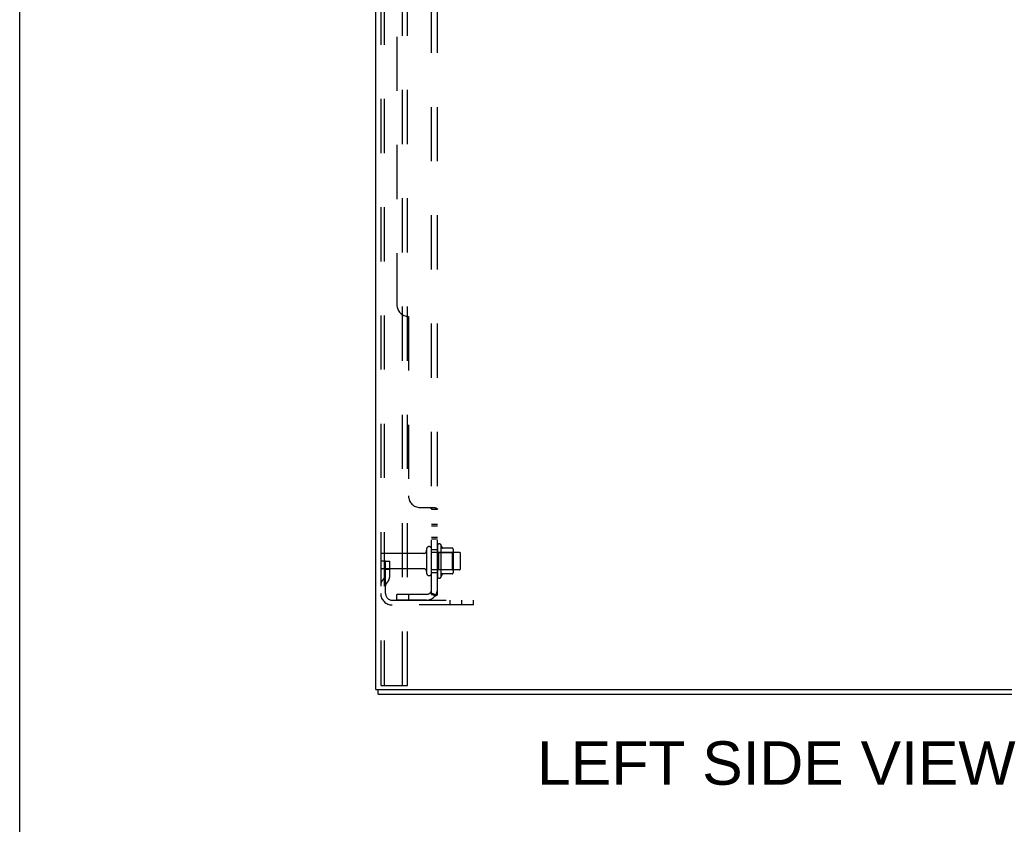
# Model space of a CAD drawing. Header units: inches. Extents: x 0 to 212, y 0 to 138.
# Tile 1 of 256: x 0 to 21, y 35 to 52. Entities that reach past the tile are written whole.
import ezdxf

# ---------------------------------------------------------------- set-up
doc = ezdxf.new("R2010")
doc.units = ezdxf.units.IN
doc.header["$LTSCALE"] = 11.6875
doc.header["$MEASUREMENT"] = 0
doc.linetypes.add('HIDDEN', pattern=[0.2, 0.1, -0.1])
doc.layers.get('0').update_dxf_attribs({"linetype": 'CONTINUOUS'})
for name, color, linetype in [('DEFAULT_2', 8, 'HIDDEN'), ('DIMENSIONS', 7, 'CONTINUOUS'), ('SUBPANEL', 7, 'CONTINUOUS')]:
    doc.layers.add(name, color=color, linetype=linetype)
doc.styles.get("Standard").update_dxf_attribs({"font": 'arial.ttf'})

msp = doc.modelspace()

# ---------------------------------------------------------------- linework, layer by layer
at = {"color": 7, "linetype": 'Continuous'}
for p, q in [((0, 0), (0, 137.5)), ((7.744, 37.54), (7.744, 37.644)), ((7.744, 37.54), (25.64, 37.54))]:
    msp.add_line(p, q, dxfattribs=at)
at = {"color": 3, "linetype": 'Continuous'}
for q in [(7.692, 102.22), (25.692, 37.644)]:
    msp.add_line((7.692, 37.644), q, dxfattribs=at)
at = {"layer": 'DEFAULT_2', "color": 8, "linetype": 'HIDDEN'}
for p, q in [((8.267, 37.727), (8.267, 101.845)), ((8.371, 37.727), (8.371, 101.845)), ((7.796, 101.815), (7.796, 37.757)), ((7.87, 101.815), (7.87, 37.757)), ((8.786, 40.672), (8.786, 40.157)), ((8.896, 40.157), (8.896, 40.672)), ((9.021, 40.749), (9.021, 40.081)), ((9.041, 40.598), (9.021, 40.618)), ((9.091, 40.771), (9.091, 40.059)), ((9.347, 40.692), (9.119, 40.692)), ((9.337, 40.598), (9.357, 40.618)), ((9.357, 40.67), (9.357, 40.159)), ((7.9, 40.415), (7.796, 40.415)), ((8.724, 40.58), (7.826, 40.58)), ((7.886, 40.074), (7.886, 40.415)), ((7.9, 40.415), (7.99, 40.415)), ((7.9, 39.713), (7.9, 40.415)), ((7.99, 40.074), (7.99, 40.415)), ((9.491, 40.602), (8.896, 40.602)), ((9.041, 40.598), (9.337, 40.598)), ((9.041, 40.598), (9.041, 40.231)), ((9.337, 40.598), (9.337, 40.231)), ((9.521, 40.257), (9.521, 40.572)), ((8.724, 40.25), (7.826, 40.25)), ((7.886, 40.24), (7.99, 40.24)), ((9.491, 40.227), (8.896, 40.227)), ((9.041, 40.231), (9.021, 40.211)), ((9.041, 40.231), (9.337, 40.231)), ((9.337, 40.231), (9.357, 40.211)), ((7.884, 40.068), (7.835, 40)), ((7.969, 40.008), (7.92, 39.94)), ((9.347, 40.137), (9.119, 40.137)), ((8.043, 39.571), (9.796, 39.571)), ((9.293, 39.467), (9.293, 39.571)), ((9.549, 39.467), (9.549, 39.571)), ((9.796, 39.467), (9.796, 39.571)), ((9.796, 39.467), (8.043, 39.467)), ((7.817, 37.727), (7.891, 37.727)), ((7.891, 37.727), (8.371, 37.727))]:
    msp.add_line(p, q, dxfattribs=at)
for points in [[(7.796, 37.757), (7.797, 37.749), (7.799, 37.742), (7.802, 37.736), (7.807, 37.731), (7.812, 37.728), (7.817, 37.727)], [(7.87, 37.757), (7.871, 37.749), (7.873, 37.742), (7.876, 37.736), (7.88, 37.731), (7.885, 37.728), (7.891, 37.727)]]:
    msp.add_lwpolyline(points, dxfattribs=at)
for centre, radius, start, end in [((8.724, 40.642), 0.0625, 270, 360), ((8.841, 40.672), 0.055, 0, 180), ((9.06, 40.749), 0.0384, 34.4497, 180), ((8.491, 40.415), 0.698, 23.9679, 30.6631), ((9.138, 40.702), 0.01, 203.9679, 270), ((9.347, 40.682), 0.01, 5.1938, 90), ((9.216, 40.67), 0.141, 0, 5.2081), ((7.826, 40.55), 0.03, 90, 180), ((9.491, 40.572), 0.03, 0, 90), ((7.826, 40.28), 0.03, 180, 270), ((8.724, 40.187), 0.0625, 0, 90), ((9.491, 40.257), 0.03, 270, 360), ((8.004, 39.879), 0.208, 144.2461, 180), ((7.876, 40.074), 0.01, 324.2461, 360), ((7.876, 40.074), 0.114, 324.2461, 360), ((8.841, 40.157), 0.055, 180, 360), ((9.06, 40.081), 0.0384, 180, 325.5503), ((8.491, 40.415), 0.698, 329.3369, 336.0321), ((9.138, 40.127), 0.01, 90, 156.0321), ((9.347, 40.147), 0.01, 270, 354.8062), ((9.216, 40.159), 0.141, 354.7919, 360), ((8.004, 39.879), 0.104, 144.2461, 180), ((8.043, 39.713), 0.246, 180, 270), ((8.043, 39.713), 0.142, 180, 270)]:
    msp.add_arc(centre, radius, start, end, dxfattribs=at)
at = {"layer": 'SUBPANEL', "color": 8, "linetype": 'HIDDEN'}
for p, q in [((8.896, 39.696), (8.896, 95.383)), ((9.021, 39.696), (9.021, 95.383)), ((8.146, 89.133), (8.146, 45.946)), ((8.396, 45.696), (8.396, 41.821)), ((8.646, 41.571), (8.967, 41.571)), ((8.896, 41.536), (9.021, 41.536)), ((8.988, 41.56), (8.995, 41.557)), ((8.896, 41.21), (9.021, 41.21)), ((8.896, 41.174), (9.021, 41.174)), ((8.896, 40.929), (9.021, 40.929)), ((8.896, 40.893), (9.021, 40.893)), ((8.896, 40.665), (9.021, 40.665)), ((8.896, 40.165), (9.021, 40.165)), ((8.784, 39.696), (8.146, 39.696)), ((8.146, 39.571), (8.146, 39.696)), ((8.784, 39.571), (8.146, 39.571)), ((8.396, 39.696), (8.396, 39.571)), ((8.967, 39.657), (8.871, 39.737)), ((8.896, 39.696), (9.021, 39.696))]:
    msp.add_line(p, q, dxfattribs=at)
for points in [[(8.871, 41.571), (8.87, 41.569), (8.87, 41.567), (8.87, 41.566), (8.87, 41.564), (8.871, 41.563), (8.872, 41.561), (8.872, 41.56), (8.874, 41.558), (8.875, 41.557), (8.876, 41.555), (8.878, 41.554), (8.88, 41.553), (8.882, 41.551), (8.886, 41.549)], [(8.871, 41.571), (8.87, 41.569), (8.87, 41.567), (8.87, 41.566), (8.87, 41.564), (8.871, 41.563), (8.872, 41.561), (8.872, 41.56)], [(8.874, 41.558), (8.875, 41.557), (8.876, 41.555), (8.878, 41.554), (8.88, 41.553)], [(8.886, 41.549), (8.887, 41.547), (8.889, 41.546), (8.891, 41.544), (8.893, 41.543), (8.894, 41.541), (8.895, 41.54), (8.896, 41.538), (8.896, 41.537), (8.896, 41.536)], [(8.889, 41.546), (8.891, 41.544), (8.893, 41.543), (8.894, 41.541)], [(8.895, 41.54), (8.896, 41.538), (8.896, 41.537), (8.896, 41.536)], [(8.967, 41.571), (8.969, 41.569), (8.972, 41.568), (8.974, 41.566), (8.977, 41.565), (8.981, 41.563), (8.984, 41.562), (8.988, 41.56)], [(8.967, 41.571), (8.969, 41.569), (8.972, 41.568), (8.974, 41.566)], [(8.995, 41.557), (8.999, 41.555), (9.002, 41.554)], [(9.002, 41.554), (9.005, 41.552), (9.008, 41.551), (9.011, 41.549), (9.014, 41.547), (9.016, 41.545), (9.018, 41.544), (9.019, 41.542), (9.02, 41.54), (9.021, 41.538), (9.021, 41.537), (9.021, 41.536)], [(9.008, 41.551), (9.011, 41.549), (9.014, 41.547), (9.016, 41.545), (9.018, 41.544)], [(9.019, 41.542), (9.02, 41.54), (9.021, 41.538), (9.021, 41.537), (9.021, 41.536)], [(8.871, 39.737), (8.87, 39.736), (8.87, 39.735), (8.87, 39.735), (8.87, 39.734), (8.871, 39.733), (8.872, 39.731), (8.872, 39.73), (8.874, 39.728), (8.875, 39.727), (8.876, 39.725), (8.878, 39.723), (8.882, 39.72)], [(8.882, 39.72), (8.884, 39.717), (8.886, 39.715), (8.887, 39.713), (8.889, 39.711), (8.891, 39.708), (8.893, 39.706), (8.894, 39.704), (8.895, 39.701), (8.896, 39.699), (8.896, 39.698), (8.896, 39.696)], [(8.956, 39.696), (8.956, 39.696), (8.956, 39.696), (8.956, 39.696), (8.955, 39.696), (8.955, 39.696), (8.954, 39.696), (8.954, 39.696), (8.953, 39.696), (8.953, 39.696), (8.952, 39.696), (8.951, 39.696), (8.951, 39.697), (8.95, 39.697), (8.95, 39.697), (8.949, 39.697), (8.948, 39.697), (8.947, 39.697), (8.947, 39.697), (8.946, 39.698), (8.945, 39.698), (8.945, 39.698), (8.944, 39.698), (8.943, 39.698), (8.943, 39.698), (8.942, 39.699), (8.941, 39.699), (8.94, 39.699), (8.94, 39.699), (8.939, 39.699), (8.938, 39.7), (8.937, 39.7), (8.936, 39.7), (8.936, 39.7), (8.935, 39.7), (8.934, 39.701), (8.933, 39.701), (8.932, 39.701), (8.931, 39.702), (8.931, 39.702), (8.93, 39.702), (8.929, 39.702), (8.928, 39.703), (8.927, 39.703), (8.926, 39.703), (8.925, 39.704), (8.924, 39.704), (8.923, 39.704), (8.922, 39.705), (8.922, 39.705), (8.921, 39.705), (8.92, 39.706), (8.919, 39.706), (8.918, 39.706), (8.917, 39.707), (8.916, 39.707), (8.915, 39.708), (8.914, 39.708), (8.913, 39.708), (8.912, 39.709), (8.911, 39.709), (8.91, 39.71), (8.909, 39.71), (8.908, 39.71), (8.907, 39.711), (8.907, 39.711), (8.906, 39.712), (8.905, 39.712), (8.904, 39.712), (8.903, 39.713), (8.903, 39.713), (8.902, 39.713), (8.901, 39.714), (8.9, 39.714), (8.9, 39.715), (8.899, 39.715), (8.898, 39.715), (8.898, 39.716), (8.897, 39.716), (8.896, 39.716), (8.896, 39.717), (8.895, 39.717), (8.895, 39.717), (8.894, 39.718), (8.894, 39.718), (8.893, 39.718), (8.893, 39.719), (8.892, 39.719), (8.892, 39.719)], [(8.892, 39.719), (8.892, 39.719), (8.892, 39.719), (8.892, 39.719), (8.892, 39.719), (8.892, 39.719), (8.893, 39.719), (8.893, 39.718), (8.893, 39.718), (8.894, 39.718), (8.894, 39.717), (8.895, 39.717), (8.895, 39.717), (8.896, 39.716), (8.896, 39.716)], [(8.953, 39.696), (8.953, 39.696), (8.954, 39.696), (8.954, 39.696), (8.955, 39.696), (8.955, 39.696), (8.956, 39.696), (8.956, 39.696), (8.956, 39.696), (8.956, 39.696)], [(8.967, 39.657), (8.969, 39.66), (8.972, 39.662), (8.974, 39.664), (8.977, 39.666), (8.981, 39.668), (8.984, 39.669), (8.988, 39.671), (8.991, 39.673), (8.999, 39.676)], [(8.999, 39.676), (9.002, 39.677), (9.005, 39.679), (9.008, 39.68), (9.011, 39.682), (9.014, 39.684), (9.016, 39.686), (9.018, 39.687), (9.019, 39.689), (9.02, 39.691), (9.021, 39.693), (9.021, 39.694), (9.021, 39.696)]]:
    msp.add_lwpolyline(points, dxfattribs=at)
for centre, radius, start, end in [((8.396, 45.946), 0.25, 180, 270), ((8.646, 41.821), 0.25, 180, 270), ((8.784, 39.808), 0.237, 270, 360), ((8.784, 39.808), 0.112, 270, 360)]:
    msp.add_arc(centre, radius, start, end, dxfattribs=at)

# ---------------------------------------------------------------- texts
at = {"layer": 'DIMENSIONS', "color": 2, "linetype": 'Continuous', "insert": (16.339, 36.524), "char_height": 0.9375, "width": 10.30901, "attachment_point": 2, "line_spacing_factor": 0.9}
msp.add_mtext('LEFT SIDE VIEW', dxfattribs=at)

doc.saveas('drawing.dxf')
